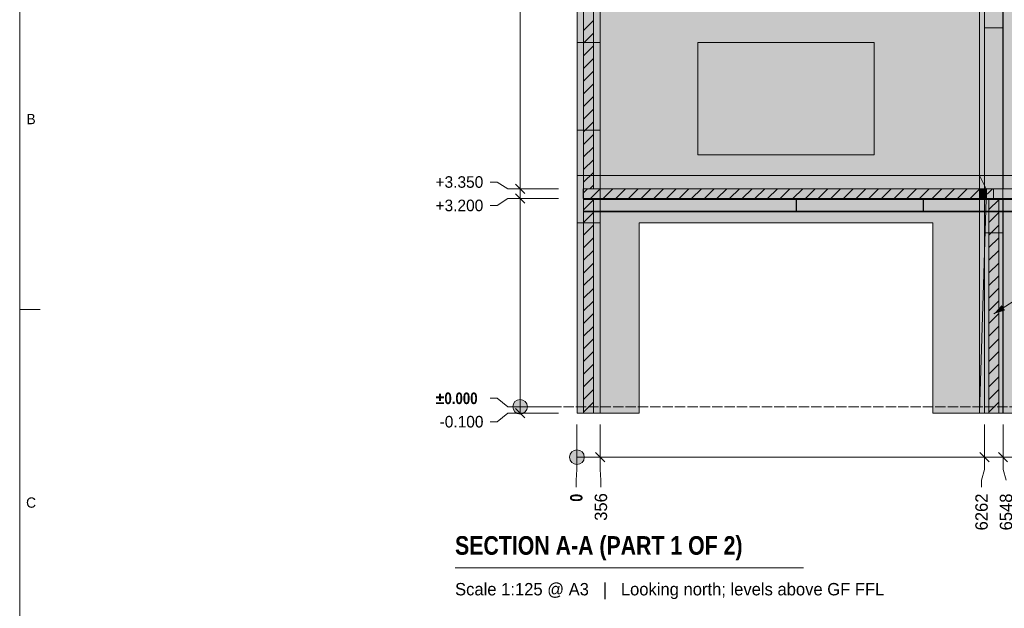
# Model space of a CAD drawing. Header units: millimetres. Extents: x 17 to 413, y 4 to 292.
# Tile 11 of 57: x 20 to 141, y 159 to 231. Entities that reach past the tile are written whole.
import ezdxf
from ezdxf.enums import TextEntityAlignment as Align

# ---------------------------------------------------------------- set-up
doc = ezdxf.new("R2010")
doc.units = ezdxf.units.MM
doc.linetypes.add('DASHED', pattern=[1.524, 1.27, -0.254])
for name, color, linetype in [('FILL-C_BDBDBF', 7, 'Continuous'), ('FILL-EPS', 7, 'Continuous'), ('FILL-INK', 7, 'Continuous'), ('FILL-LIGHT', 7, 'Continuous'), ('FILL-WHITE', 7, 'Continuous'), ('LINE-CORE', 7, 'Continuous'), ('LINE-INK', 7, 'Continuous'), ('LINE-STEEL-DASH', 7, 'DASHED'), ('LINE-STEEL_GREY', 7, 'Continuous'), ('TEXT-INK', 7, 'Continuous'), ('TEXT-STEEL_GREY', 7, 'Continuous')]:
    doc.layers.add(name, color=color, linetype=linetype)
doc.styles.add('OpenSansCondensed-Bold', font='OpenSansCondensed-Bold.ttf')

msp = doc.modelspace()

# ---------------------------------------------------------------- hatches: boundary and pattern name
at = {"layer": 'FILL-C_BDBDBF', "true_color": 0xbdbdbf}
h = msp.add_hatch(color=9, dxfattribs=at)
h.dxf.hatch_style = 1
h.paths.add_polyline_path([(90.56, 210.51), (89.9, 210.51), (89.34, 210.51), (89.34, 235.1), (90.56, 235.1)])
h = msp.add_hatch(color=9, dxfattribs=at)
h.dxf.hatch_style = 1
h.paths.add_polyline_path([(89.34, 209.29), (90.56, 209.29), (90.56, 182.9), (89.34, 182.9)])
h = msp.add_hatch(color=9, dxfattribs=at)
h.dxf.hatch_style = 1
h.paths.add_polyline_path([(140.37, 182.9), (139.69, 182.9), (139.15, 182.9), (139.15, 209.3), (140.37, 209.3)])
at = {"layer": 'FILL-EPS', "true_color": 0xccffff}
h = msp.add_hatch(color=7, dxfattribs=at)
h.dxf.hatch_style = 1
h.paths.add_polyline_path([(88.53, 203.24), (88.53, 207.07), (88.53, 212.16), (88.53, 217.39), (88.53, 217.69), (88.53, 217.7), (88.53, 217.93), (88.53, 228.5), (88.53, 228.52), (88.53, 228.87), (88.53, 235.1), (89.34, 235.1), (89.34, 210.51), (89.34, 210.51), (89.34, 210.17), (89.34, 209.29), (89.34, 209.29), (89.34, 182.9), (88.53, 182.9)])
h = msp.add_hatch(color=7, dxfattribs=at)
h.dxf.hatch_style = 1
h.paths.add_polyline_path([(91.37, 235.1), (91.37, 228.87), (91.37, 228.52), (91.37, 228.5), (91.37, 228.27), (91.37, 217.7), (91.37, 217.69), (91.37, 217.39), (91.37, 212.16), (91.37, 210.96), (91.37, 210.51), (90.56, 210.51), (90.56, 235.1), (90.59, 235.1)])
h = msp.add_hatch(color=7, dxfattribs=at)
h.dxf.hatch_style = 1
h.paths.add_polyline_path([(91.37, 182.9), (91, 182.9), (90.56, 182.9), (90.56, 209.29), (90.81, 209.29), (91.37, 209.29), (91.37, 206.7), (91.37, 186.36)])
h = msp.add_hatch(color=7, dxfattribs=at)
h.dxf.hatch_style = 1
h.paths.add_polyline_path([(138.62, 209.3), (139.07, 209.3), (139.15, 209.3), (139.15, 182.9), (138.62, 182.9), (138.62, 193.28), (138.62, 207.34)])
h = msp.add_hatch(color=7, dxfattribs=at)
h.dxf.hatch_style = 1
h.paths.add_polyline_path([(140.91, 209.3), (140.91, 207.34), (140.91, 196.95), (140.91, 182.9), (140.37, 182.9), (140.37, 209.3), (140.9, 209.3)])
at = {"layer": 'FILL-INK', "true_color": 0x1a1a1f}
h = msp.add_hatch(color=250, dxfattribs=at)
h.dxf.hatch_style = 1
h.paths.add_polyline_path([(139.76, 195.12), (140.74, 196.2), (141.15, 195.56)])
at = {"layer": 'FILL-LIGHT', "true_color": 0xcccccf}
h = msp.add_hatch(color=254, dxfattribs=at)
h.dxf.hatch_style = 1
h.paths.add_polyline_path([(89.3, 210.5), (114.25, 210.5), (139.75, 210.5), (139.75, 209.89), (139.75, 209.3), (114.8, 209.3), (89.3, 209.3), (89.3, 209.91)])
at = {"layer": 'FILL-WHITE', "true_color": 0xffffff}
h = msp.add_hatch(color=7, dxfattribs=at)
h.dxf.hatch_style = 1
h.paths.add_polyline_path([(164.63, 262.14), (188.38, 238.39), (188.38, 212.16), (182.37, 212.16), (182.37, 233.9), (174.1, 233.9), (174.1, 234.5), (174.02, 235.79), (173.78, 237.06), (173.38, 238.28), (172.83, 239.44), (172.14, 240.51), (171.33, 241.48), (170.39, 242.33), (169.36, 243.05), (168.25, 243.62), (167.08, 244.04), (165.87, 244.29), (164.63, 244.37), (163.39, 244.29), (162.18, 244.04), (161.01, 243.62), (159.9, 243.05), (158.87, 242.33), (157.94, 241.48), (157.12, 240.51), (156.43, 239.44), (155.88, 238.28), (155.49, 237.06), (155.24, 235.79), (155.16, 234.5), (155.16, 233.9), (146.89, 233.9), (146.89, 212.16), (140.87, 212.16), (140.87, 238.39)])
h = msp.add_hatch(color=7, dxfattribs=at)
h.dxf.hatch_style = 1
h.paths.add_polyline_path([(164.63, 262.14), (188.38, 238.39), (188.38, 212.16), (182.37, 212.16), (182.37, 233.9), (174.1, 233.9), (174.1, 234.5), (174.02, 235.79), (173.78, 237.06), (173.38, 238.28), (172.83, 239.44), (172.14, 240.51), (171.33, 241.48), (170.39, 242.33), (169.36, 243.05), (168.25, 243.62), (167.08, 244.04), (165.87, 244.29), (164.63, 244.37), (163.39, 244.29), (162.18, 244.04), (161.01, 243.62), (159.9, 243.05), (158.87, 242.33), (157.94, 241.48), (157.12, 240.51), (156.43, 239.44), (155.88, 238.28), (155.49, 237.06), (155.24, 235.79), (155.16, 234.5), (155.16, 233.9), (146.89, 233.9), (146.89, 212.16), (140.87, 212.16), (140.87, 238.39)])
h = msp.add_hatch(color=7, dxfattribs=at)
h.dxf.hatch_style = 1
h.paths.add_polyline_path([(138.62, 210.5), (138.62, 257.52), (140.91, 257.52), (140.91, 210.5), (138.62, 210.5)])
h = msp.add_hatch(color=7, dxfattribs=at)
h.dxf.hatch_style = 1
h.paths.add_polyline_path([(138.03, 212.16), (138.03, 235.54), (140.87, 238.39), (140.87, 238.4), (140.87, 238.4), (140.87, 212.16), (140.87, 212.16)])
h = msp.add_hatch(color=7, dxfattribs=at)
h.dxf.hatch_style = 1
h.paths.add_polyline_path([(140.87, 238.39), (140.87, 212.16), (138.03, 212.16), (138.03, 235.54)])
h = msp.add_hatch(color=7, dxfattribs=at)
h.dxf.hatch_style = 1
h.paths.add_polyline_path([(138.62, 237.09), (140.9, 237.09), (140.9, 210.5), (138.62, 210.5), (138.62, 237.09)])
h = msp.add_hatch(color=7, dxfattribs=at)
h.dxf.hatch_style = 1
h.paths.add_polyline_path([(88.53, 235.1), (91.37, 235.1), (91.37, 235.11), (91.37, 235.11), (91.37, 212.16), (91.37, 212.16), (88.53, 212.16)])
h = msp.add_hatch(color=7, dxfattribs=at)
h.dxf.hatch_style = 1
h.paths.add_polyline_path([(88.53, 235.1), (91.37, 235.1), (91.37, 212.16), (88.53, 212.16)])
h = msp.add_hatch(color=7, dxfattribs=at)
h.dxf.hatch_style = 1
h.paths.add_polyline_path([(91.37, 235.1), (91.37, 212.16), (88.53, 212.16), (88.53, 235.1)])
h = msp.add_hatch(color=7, dxfattribs=at)
h.dxf.hatch_style = 1
h.paths.add_polyline_path([(138.03, 235.1), (138.03, 212.16), (91.37, 212.16), (91.37, 235.1)])
h.paths.add_polyline_path([(125.07, 228.5), (103.38, 228.5), (103.38, 214.7), (125.07, 214.7)], flags=0)
h = msp.add_hatch(color=7, dxfattribs=at)
h.dxf.hatch_style = 1
h.paths.add_polyline_path([(91.37, 235.1), (138.03, 235.1), (138.03, 212.16), (91.37, 212.16)])
h.paths.add_polyline_path([(125.07, 228.5), (103.38, 228.5), (103.38, 214.7), (125.07, 214.7)], flags=0)
h = msp.add_hatch(color=7, dxfattribs=at)
h.dxf.hatch_style = 1
h.paths.add_polyline_path([(140.87, 235.1), (140.87, 212.16), (138.03, 212.16), (138.03, 235.1)])
h = msp.add_hatch(color=7, dxfattribs=at)
h.dxf.hatch_style = 1
h.paths.add_polyline_path([(140.87, 235.1), (140.87, 212.16), (138.03, 212.16), (138.03, 235.1)])
h = msp.add_hatch(color=7, dxfattribs=at)
h.dxf.hatch_style = 1
h.paths.add_polyline_path([(138.03, 235.1), (140.87, 235.1), (140.87, 212.16), (138.03, 212.16)])
h = msp.add_hatch(color=7, dxfattribs=at)
h.dxf.hatch_style = 1
h.paths.add_polyline_path([(138.03, 235.1), (140.87, 235.1), (140.87, 212.16), (138.03, 212.16)])
h = msp.add_hatch(color=7, dxfattribs=at)
h.dxf.hatch_style = 1
h.paths.add_polyline_path([(138.62, 210.5), (138.62, 230.3), (140.91, 230.3), (140.91, 210.5)])
h = msp.add_hatch(color=7, dxfattribs=at)
h.dxf.hatch_style = 1
h.paths.add_polyline_path([(140.91, 230.3), (140.91, 210.5), (138.62, 210.5), (138.62, 230.3)])
h = msp.add_hatch(color=7, dxfattribs=at)
h.dxf.hatch_style = 1
h.paths.add_polyline_path([(88.53, 228.5), (91.37, 228.5), (91.37, 217.7), (88.53, 217.7)])
h = msp.add_hatch(color=7, dxfattribs=at)
h.dxf.hatch_style = 1
h.paths.add_polyline_path([(91.37, 228.5), (91.37, 217.7), (88.53, 217.7), (88.53, 228.5)])
h = msp.add_hatch(color=7, dxfattribs=at)
h.dxf.hatch_style = 1
h.paths.add_polyline_path([(88.53, 212.16), (91.37, 212.16), (91.37, 182.9), (88.53, 182.9)])
h = msp.add_hatch(color=7, dxfattribs=at)
h.dxf.hatch_style = 1
h.paths.add_polyline_path([(91.37, 212.16), (91.37, 210.51), (91.37, 210.51), (89.34, 210.51), (89.34, 209.29), (91.37, 209.29), (91.37, 209.3), (91.37, 209.3), (91.37, 182.9), (91.37, 182.9), (88.53, 182.9), (88.53, 212.16)])
h = msp.add_hatch(color=7, dxfattribs=at)
h.dxf.hatch_style = 1
h.paths.add_polyline_path([(91.37, 212.16), (91.37, 210.51), (89.34, 210.51), (89.34, 209.29), (91.37, 209.29), (91.37, 182.9), (88.53, 182.9), (88.53, 212.16)])
h = msp.add_hatch(color=7, dxfattribs=at)
h.dxf.hatch_style = 1
h.paths.add_polyline_path([(138.03, 212.16), (138.03, 182.9), (132.27, 182.9), (132.27, 206.3), (96.18, 206.3), (96.18, 182.9), (91.37, 182.9), (91.37, 212.16)])
h = msp.add_hatch(color=7, dxfattribs=at)
h.dxf.hatch_style = 1
h.paths.add_polyline_path([(91.37, 212.16), (138.03, 212.16), (138.03, 210.51), (91.37, 210.51)])
h = msp.add_hatch(color=7, dxfattribs=at)
h.dxf.hatch_style = 1
h.paths.add_polyline_path([(138.02, 212.17), (138.02, 212.17), (138.02, 212.17), (138.02, 212.17), (138.03, 212.16)])
h = msp.add_hatch(color=7, dxfattribs=at)
h.dxf.hatch_style = 1
h.paths.add_polyline_path([(140.87, 212.16), (140.87, 182.9), (138.03, 182.9), (138.03, 212.16)])
h = msp.add_hatch(color=7, dxfattribs=at)
h.dxf.hatch_style = 1
h.paths.add_polyline_path([(140.87, 212.16), (140.87, 210.51), (140.87, 210.51), (138.87, 210.51), (138.87, 209.29), (140.87, 209.29), (140.87, 209.3), (140.87, 209.3), (140.87, 182.9), (140.87, 182.9), (138.03, 182.9), (138.03, 212.16)])
h = msp.add_hatch(color=7, dxfattribs=at)
h.dxf.hatch_style = 1
h.paths.add_polyline_path([(140.87, 212.16), (140.87, 210.51), (138.84, 210.51), (138.84, 209.29), (140.87, 209.29), (140.87, 182.9), (138.03, 182.9), (138.03, 212.16)])
h = msp.add_hatch(color=7, dxfattribs=at)
h.dxf.hatch_style = 1
h.paths.add_polyline_path([(140.87, 212.16), (140.87, 210.51), (138.84, 210.51), (138.84, 209.29), (140.87, 209.29), (140.87, 182.9), (138.03, 182.9), (138.03, 212.16)])
h = msp.add_hatch(color=7, dxfattribs=at)
h.dxf.hatch_style = 1
h.paths.add_polyline_path([(138.84, 210.51), (138.84, 209.29), (138.84, 209.28), (138.84, 209.28), (138.03, 182.9), (138.03, 212.16)])
h = msp.add_hatch(color=7, dxfattribs=at)
h.dxf.hatch_style = 1
h.paths.add_polyline_path([(140.87, 212.16), (140.87, 210.51), (138.84, 210.51), (138.03, 212.16)])
h = msp.add_hatch(color=7, dxfattribs=at)
h.dxf.hatch_style = 1
h.paths.add_polyline_path([(138.03, 210.51), (138.03, 212.16), (140.87, 212.16), (140.87, 212.16), (140.87, 212.16), (140.87, 212.16), (140.87, 209.29), (140.87, 209.29), (140.87, 182.9), (140.87, 182.9), (138.03, 182.9), (138.03, 209.29), (140.87, 209.29), (140.87, 210.51)])
h = msp.add_hatch(color=7, dxfattribs=at)
h.dxf.hatch_style = 1
h.paths.add_polyline_path([(140.86, 210.51), (140.87, 210.51), (140.87, 212.16), (146.89, 212.16), (146.89, 211.69), (182.37, 211.69), (182.37, 212.16), (188.38, 212.16), (188.38, 210.51), (140.87, 210.51)])
h = msp.add_hatch(color=7, dxfattribs=at)
h.dxf.hatch_style = 1
h.paths.add_polyline_path([(146.89, 212.16), (146.89, 211.69), (182.37, 211.69), (182.37, 212.16), (188.38, 212.16), (188.38, 182.9), (183.57, 182.9), (183.57, 206.3), (145.69, 206.3), (145.69, 182.9), (140.87, 182.9), (140.87, 212.16)])
h = msp.add_hatch(color=7, dxfattribs=at)
h.dxf.hatch_style = 1
h.paths.add_polyline_path([(89.34, 210.51), (91.37, 210.51), (91.37, 209.29), (89.34, 209.29)])
h = msp.add_hatch(color=7, dxfattribs=at)
h.dxf.hatch_style = 1
h.paths.add_polyline_path([(91.37, 210.51), (138.03, 210.51), (138.03, 209.29), (91.37, 209.29)])
h = msp.add_hatch(color=7, dxfattribs=at)
h.dxf.hatch_style = 1
h.paths.add_polyline_path([(138.03, 210.51), (138.84, 210.51), (138.84, 209.29), (138.03, 209.29)])
h = msp.add_hatch(color=7, dxfattribs=at)
h.dxf.hatch_style = 1
h.paths.add_polyline_path([(138.03, 210.51), (138.03, 210.51), (138.03, 210.51)])
h = msp.add_hatch(color=7, dxfattribs=at)
h.dxf.hatch_style = 1
h.paths.add_polyline_path([(138.87, 210.51), (140.87, 210.51), (140.87, 209.29), (138.87, 209.29)])
h = msp.add_hatch(color=7, dxfattribs=at)
h.dxf.hatch_style = 1
h.paths.add_polyline_path([(140.87, 210.51), (188.38, 210.51), (188.38, 209.29), (140.87, 209.29)])
h = msp.add_hatch(color=7, dxfattribs=at)
h.dxf.hatch_style = 1
h.paths.add_polyline_path([(89.31, 209.3), (140.37, 209.3), (140.37, 209.21), (89.31, 209.21)])
h = msp.add_hatch(color=7, dxfattribs=at)
h.dxf.hatch_style = 1
h.paths.add_polyline_path([(89.31, 209.3), (140.37, 209.3), (140.37, 209.21), (89.31, 209.21)])
h = msp.add_hatch(color=7, dxfattribs=at)
h.dxf.hatch_style = 1
h.paths.add_polyline_path([(89.31, 209.3), (140.37, 209.3), (140.37, 209.21), (89.31, 209.21)])
h = msp.add_hatch(color=7, dxfattribs=at)
h.dxf.hatch_style = 1
h.paths.add_polyline_path([(89.31, 209.3), (140.37, 209.3), (140.37, 209.21), (89.31, 209.21)])
h = msp.add_hatch(color=7, dxfattribs=at)
h.dxf.hatch_style = 1
h.paths.add_polyline_path([(89.31, 209.21), (140.37, 209.21), (140.37, 207.76), (89.31, 207.76)])
h = msp.add_hatch(color=7, dxfattribs=at)
h.dxf.hatch_style = 1
h.paths.add_polyline_path([(89.31, 209.21), (140.37, 209.21), (140.37, 207.76), (89.31, 207.76)])
h = msp.add_hatch(color=7, dxfattribs=at)
h.dxf.hatch_style = 1
h.paths.add_polyline_path([(89.31, 209.21), (140.37, 209.21), (140.37, 207.76), (89.31, 207.76)])
h = msp.add_hatch(color=7, dxfattribs=at)
h.dxf.hatch_style = 1
h.paths.add_polyline_path([(89.31, 209.21), (140.37, 209.21), (140.37, 207.76), (89.31, 207.76)])
h = msp.add_hatch(color=7, dxfattribs=at)
h.dxf.hatch_style = 1
h.paths.add_polyline_path([(138.03, 209.29), (138.03, 182.9), (132.27, 182.9), (132.27, 206.3), (96.18, 206.3), (96.18, 182.9), (91.37, 182.9), (91.37, 209.29)])
h = msp.add_hatch(color=7, dxfattribs=at)
h.dxf.hatch_style = 1
h.paths.add_polyline_path([(114.66, 209.3), (114.66, 209.3), (114.66, 209.3), (114.67, 209.3), (116.3, 209.3), (116.3, 209.21), (115.51, 209.21), (115.51, 209.12), (115.51, 207.76), (116.3, 207.76), (116.3, 207.67), (114.67, 207.67), (114.67, 207.76), (115.45, 207.76), (115.45, 207.86), (115.45, 209.21), (114.67, 209.21), (114.67, 209.3), (114.66, 209.3)])
h = msp.add_hatch(color=7, dxfattribs=at)
h.dxf.hatch_style = 1
h.paths.add_polyline_path([(114.67, 207.76), (115.45, 207.76), (115.45, 209.12), (115.45, 209.21), (114.67, 209.21), (114.67, 209.3), (116.3, 209.3), (116.3, 209.21), (115.51, 209.21), (115.51, 207.86), (115.51, 207.76), (116.3, 207.76), (116.3, 207.67), (114.67, 207.67)])
h = msp.add_hatch(color=7, dxfattribs=at)
h.dxf.hatch_style = 1
h.paths.add_polyline_path([(115.45, 207.86), (115.45, 209.12), (115.51, 209.12), (115.51, 207.86)])
h = msp.add_hatch(color=7, dxfattribs=at)
h.dxf.hatch_style = 1
h.paths.add_polyline_path([(115.51, 209.12), (115.51, 207.86), (115.45, 207.86), (115.45, 209.12)])
h = msp.add_hatch(color=7, dxfattribs=at)
h.dxf.hatch_style = 1
h.paths.add_polyline_path([(116.31, 209.3), (116.31, 209.3), (116.31, 209.3), (116.3, 209.3)])
h = msp.add_hatch(color=7, dxfattribs=at)
h.dxf.hatch_style = 1
h.paths.add_polyline_path([(130.27, 209.3), (130.27, 209.3), (130.28, 209.3), (130.28, 209.3), (131.91, 209.3), (131.91, 209.21), (131.13, 209.21), (131.13, 209.12), (131.13, 207.76), (131.91, 207.76), (131.91, 207.67), (130.28, 207.67), (130.28, 207.76), (131.07, 207.76), (131.07, 207.86), (131.07, 209.21), (130.28, 209.21), (130.28, 209.3), (130.27, 209.3)])
h = msp.add_hatch(color=7, dxfattribs=at)
h.dxf.hatch_style = 1
h.paths.add_polyline_path([(130.28, 207.76), (131.07, 207.76), (131.07, 209.12), (131.07, 209.21), (130.28, 209.21), (130.28, 209.3), (131.91, 209.3), (131.91, 209.21), (131.13, 209.21), (131.13, 207.86), (131.13, 207.76), (131.91, 207.76), (131.91, 207.67), (130.28, 207.67)])
h = msp.add_hatch(color=7, dxfattribs=at)
h.dxf.hatch_style = 1
h.paths.add_polyline_path([(131.07, 209.12), (131.13, 209.12), (131.13, 207.86), (131.07, 207.86)])
h = msp.add_hatch(color=7, dxfattribs=at)
h.dxf.hatch_style = 1
h.paths.add_polyline_path([(131.13, 209.12), (131.13, 207.86), (131.07, 207.86), (131.07, 209.12)])
h = msp.add_hatch(color=7, dxfattribs=at)
h.dxf.hatch_style = 1
h.paths.add_polyline_path([(131.91, 209.3), (131.93, 209.3), (131.93, 209.3), (131.93, 209.3)])
h = msp.add_hatch(color=7, dxfattribs=at)
h.dxf.hatch_style = 1
h.paths.add_polyline_path([(138.84, 209.29), (140.87, 209.29), (140.87, 182.9), (138.03, 182.9), (138.84, 209.29)])
h = msp.add_hatch(color=7, dxfattribs=at)
h.dxf.hatch_style = 1
h.paths.add_polyline_path([(140.87, 209.29), (140.87, 209.3), (140.9, 209.3), (140.9, 182.9), (138.62, 182.9), (138.62, 209.29)])
h = msp.add_hatch(color=7, dxfattribs=at)
h.dxf.hatch_style = 1
h.paths.add_polyline_path([(138.62, 209.3), (140.87, 209.3), (140.87, 209.29), (138.62, 209.29)])
h = msp.add_hatch(color=7, dxfattribs=at)
h.dxf.hatch_style = 1
h.paths.add_polyline_path([(139.15, 209.3), (190.1, 209.3), (190.1, 209.21), (139.15, 209.21)])
h = msp.add_hatch(color=7, dxfattribs=at)
h.dxf.hatch_style = 1
h.paths.add_polyline_path([(139.15, 209.3), (190.1, 209.3), (190.1, 209.21), (139.15, 209.21)])
h = msp.add_hatch(color=7, dxfattribs=at)
h.dxf.hatch_style = 1
h.paths.add_polyline_path([(139.15, 209.21), (190.1, 209.21), (190.1, 207.76), (139.15, 207.76)])
h = msp.add_hatch(color=7, dxfattribs=at)
h.dxf.hatch_style = 1
h.paths.add_polyline_path([(139.15, 209.21), (190.1, 209.21), (190.1, 207.76), (139.15, 207.76)])
h = msp.add_hatch(color=7, dxfattribs=at)
h.dxf.hatch_style = 1
h.paths.add_polyline_path([(140.87, 209.29), (188.38, 209.29), (188.38, 182.9), (183.57, 182.9), (183.57, 206.3), (145.69, 206.3), (145.69, 182.9), (140.87, 182.9), (140.87, 209.29)])
h = msp.add_hatch(color=7, dxfattribs=at)
h.dxf.hatch_style = 1
h.paths.add_polyline_path([(89.31, 207.76), (140.37, 207.76), (140.37, 207.67), (89.31, 207.67)])
h = msp.add_hatch(color=7, dxfattribs=at)
h.dxf.hatch_style = 1
h.paths.add_polyline_path([(89.31, 207.76), (140.37, 207.76), (140.37, 207.67), (89.31, 207.67)])
h = msp.add_hatch(color=7, dxfattribs=at)
h.dxf.hatch_style = 1
h.paths.add_polyline_path([(89.31, 207.76), (140.37, 207.76), (140.37, 207.67), (89.31, 207.67)])
h = msp.add_hatch(color=7, dxfattribs=at)
h.dxf.hatch_style = 1
h.paths.add_polyline_path([(89.31, 207.76), (140.37, 207.76), (140.37, 207.67), (89.31, 207.67)])
h = msp.add_hatch(color=7, dxfattribs=at)
h.dxf.hatch_style = 1
h.paths.add_polyline_path([(139.15, 207.76), (190.1, 207.76), (190.1, 207.67), (139.15, 207.67)])
h = msp.add_hatch(color=7, dxfattribs=at)
h.dxf.hatch_style = 1
h.paths.add_polyline_path([(139.15, 207.76), (190.1, 207.76), (190.1, 207.67), (139.15, 207.67)])
h = msp.add_hatch(color=7, dxfattribs=at)
h.dxf.hatch_style = 1
h.paths.add_polyline_path([(88.53, 206.3), (91.37, 206.3), (91.37, 182.9), (88.53, 182.9)])
h = msp.add_hatch(color=7, dxfattribs=at)
h.dxf.hatch_style = 1
h.paths.add_polyline_path([(91.37, 206.3), (91.37, 182.9), (88.53, 182.9), (88.53, 206.3)])
h = msp.add_hatch(color=7, dxfattribs=at)
h.dxf.hatch_style = 1
h.paths.add_polyline_path([(88.53, 206.3), (91.37, 206.3), (91.37, 182.9), (88.53, 182.9)])
h = msp.add_hatch(color=7, dxfattribs=at)
h.dxf.hatch_style = 1
h.paths.add_polyline_path([(91.37, 206.3), (91.37, 182.9), (88.53, 182.9), (88.53, 206.3)])
h = msp.add_hatch(color=7, dxfattribs=at)
h.dxf.hatch_style = 1
h.paths.add_polyline_path([(138.62, 182.9), (138.62, 205.1), (140.9, 205.1), (140.9, 182.9)])
h = msp.add_hatch(color=7, dxfattribs=at)
h.dxf.hatch_style = 1
h.paths.add_polyline_path([(140.91, 205.1), (140.91, 182.9), (138.62, 182.9), (138.62, 205.1)])
h = msp.add_hatch(color=7, dxfattribs=at)
h.dxf.hatch_style = 1
h.paths.add_polyline_path([(82.43, 183.7), (82.4, 183.93), (82.31, 184.15), (82.16, 184.34), (81.98, 184.48), (81.76, 184.57), (81.53, 184.6), (81.29, 184.57), (81.08, 184.48), (80.89, 184.34), (80.75, 184.15), (80.66, 183.93), (80.63, 183.7), (80.66, 183.47), (80.75, 183.25), (80.89, 183.06), (81.08, 182.92), (81.29, 182.83), (81.53, 182.8), (81.76, 182.83), (81.98, 182.92), (82.16, 183.06), (82.31, 183.25), (82.4, 183.47)])
h = msp.add_hatch(color=7, dxfattribs=at)
h.dxf.hatch_style = 1
h.paths.add_polyline_path([(89.42, 177.5), (89.39, 177.73), (89.3, 177.95), (89.16, 178.14), (88.97, 178.28), (88.76, 178.37), (88.52, 178.4), (88.29, 178.37), (88.07, 178.28), (87.89, 178.14), (87.74, 177.95), (87.65, 177.73), (87.62, 177.5), (87.65, 177.27), (87.74, 177.05), (87.89, 176.86), (88.07, 176.72), (88.29, 176.63), (88.52, 176.6), (88.76, 176.63), (88.97, 176.72), (89.16, 176.86), (89.3, 177.05), (89.39, 177.27)])

# ---------------------------------------------------------------- linework, layer by layer
at = {"layer": 'LINE-CORE', "lineweight": 5}
msp.add_lwpolyline([(146.89, 212.16), (140.87, 212.16), (140.87, 238.39), (164.63, 262.14)], dxfattribs=at)
msp.add_lwpolyline([(146.89, 212.16), (140.87, 212.16), (140.87, 238.39), (164.63, 262.14)], dxfattribs=at)
for points in [[(138.62, 210.5), (138.62, 210.5), (138.62, 257.52), (140.91, 257.52), (140.91, 257.52), (140.91, 257.52), (140.91, 257.52), (140.91, 210.5), (138.62, 210.5), (138.62, 210.5)], [(138.03, 212.16), (138.03, 235.54), (140.87, 238.39), (140.87, 238.4), (140.87, 238.4), (140.87, 212.16), (140.87, 212.16), (138.03, 212.16)], [(140.87, 238.39), (140.87, 212.16), (140.87, 212.16), (140.87, 212.16), (140.87, 212.16), (138.03, 212.16), (138.03, 235.54), (138.03, 235.54)], [(138.62, 237.09), (140.9, 237.09), (140.9, 210.5), (140.9, 210.5), (140.9, 210.5), (140.9, 210.5), (138.62, 210.5), (138.62, 237.09), (138.62, 237.09)], [(88.53, 235.1), (91.37, 235.1), (91.37, 235.11), (91.37, 235.11), (91.37, 212.16), (91.37, 212.16), (88.53, 212.16)], [(88.53, 235.1), (91.37, 235.1), (91.37, 212.16), (88.53, 212.16), (88.53, 235.1)], [(91.37, 235.1), (91.37, 212.16), (88.53, 212.16), (88.53, 235.1)], [(138.03, 235.1), (138.03, 212.16), (91.37, 212.16), (91.37, 235.1)], [(91.37, 235.1), (138.03, 235.1), (138.03, 212.16), (91.37, 212.16)], [(140.87, 235.1), (140.87, 212.16), (138.03, 212.16), (138.03, 235.1)], [(140.87, 235.1), (140.87, 212.16), (138.03, 212.16), (138.03, 235.1)], [(138.03, 235.1), (140.87, 235.1), (140.87, 212.16), (138.03, 212.16)], [(138.03, 235.1), (140.87, 235.1), (140.87, 212.16), (138.03, 212.16)], [(138.62, 210.5), (138.62, 230.3), (140.91, 230.3), (140.91, 230.3), (140.91, 210.5), (138.62, 210.5)], [(140.91, 230.3), (140.91, 210.5), (140.91, 210.5), (138.62, 210.5), (138.62, 230.3), (138.62, 230.3)], [(88.53, 228.5), (91.37, 228.5), (91.37, 228.5), (91.37, 217.7), (88.53, 217.7)], [(91.37, 228.5), (91.37, 217.7), (91.37, 217.7), (88.53, 217.7), (88.53, 228.5)], [(125.07, 228.5), (103.38, 228.5), (103.38, 214.7), (125.07, 214.7)], [(125.07, 228.5), (103.38, 228.5), (103.38, 214.7), (125.07, 214.7)], [(88.53, 212.16), (91.37, 212.16), (91.37, 182.9), (91.37, 182.9), (91.37, 182.9), (91.37, 182.9), (88.53, 182.9), (88.53, 212.16)], [(91.37, 212.16), (91.37, 210.51), (91.37, 210.51), (89.34, 210.51), (89.34, 209.29), (91.37, 209.29), (91.37, 209.3), (91.37, 209.3), (91.37, 182.9), (91.37, 182.9), (88.53, 182.9), (88.53, 212.16)], [(91.37, 212.16), (91.37, 210.51), (89.34, 210.51), (89.34, 209.29), (91.37, 209.29), (91.37, 182.9), (88.53, 182.9), (88.53, 212.16)], [(138.03, 212.16), (138.03, 182.9), (132.27, 182.9), (132.27, 206.3), (96.18, 206.3), (96.18, 182.9), (91.37, 182.9), (91.37, 212.16)], [(91.37, 212.16), (138.03, 212.16), (138.03, 210.51), (91.37, 210.51)], [(138.02, 212.17), (138.02, 212.17), (138.02, 212.17), (138.02, 212.17), (138.03, 212.16)], [(140.87, 212.16), (140.87, 182.9), (138.03, 182.9), (138.03, 212.16)], [(140.87, 212.16), (140.87, 210.51), (140.87, 210.51), (138.87, 210.51), (138.87, 209.29), (140.87, 209.29), (140.87, 209.3), (140.87, 209.3), (140.87, 182.9), (140.87, 182.9), (138.03, 182.9), (138.03, 212.16)], [(140.87, 212.16), (140.87, 210.51), (138.84, 210.51), (138.84, 209.29), (140.87, 209.29), (140.87, 182.9), (138.03, 182.9), (138.03, 212.16)], [(140.87, 212.16), (140.87, 210.51), (138.84, 210.51), (138.84, 209.29), (140.87, 209.29), (140.87, 182.9), (138.03, 182.9), (138.03, 212.16)], [(138.84, 210.51), (138.84, 209.29), (138.84, 209.29), (138.84, 209.29), (138.84, 209.28), (138.84, 209.28), (138.03, 182.9), (138.03, 212.16), (138.03, 212.16)], [(140.87, 212.16), (140.87, 210.51), (138.84, 210.51), (138.03, 212.16)], [(138.03, 210.51), (138.03, 210.51), (138.03, 212.16), (140.87, 212.16), (140.87, 212.16), (140.87, 212.16), (140.87, 212.16), (140.87, 209.29), (140.87, 209.29), (140.87, 182.9), (140.87, 182.9), (140.87, 182.9), (138.03, 182.9), (138.03, 209.29), (140.87, 209.29), (140.87, 210.51), (138.03, 210.51)], [(140.86, 210.51), (140.87, 210.51), (140.87, 212.16), (146.89, 212.16), (146.89, 211.69), (182.37, 211.69), (182.37, 212.16), (188.38, 212.16), (188.38, 210.51), (140.87, 210.51), (140.87, 210.51), (140.86, 210.51)], [(146.89, 212.16), (146.89, 211.69), (182.37, 211.69), (182.37, 212.16), (188.38, 212.16), (188.38, 182.9), (183.57, 182.9), (183.57, 206.3), (145.69, 206.3), (145.69, 182.9), (140.87, 182.9), (140.87, 212.16)], [(89.34, 210.51), (91.37, 210.51), (91.37, 209.29), (89.34, 209.29)], [(91.37, 210.51), (138.03, 210.51), (138.03, 209.29), (91.37, 209.29), (91.37, 209.29)], [(138.03, 210.51), (138.84, 210.51), (138.84, 209.29), (138.03, 209.29)], [(138.03, 210.51), (138.03, 210.51), (138.03, 210.51)], [(138.87, 210.51), (140.87, 210.51), (140.87, 209.29), (138.87, 209.29)], [(140.87, 210.51), (188.38, 210.51), (188.38, 210.51), (188.38, 209.29), (140.87, 209.29), (140.87, 209.29)], [(89.31, 209.3), (140.37, 209.3), (140.37, 209.3), (140.37, 209.21), (89.31, 209.21), (89.31, 209.21)], [(89.31, 209.3), (140.37, 209.3), (140.37, 209.21), (89.31, 209.21)], [(89.31, 209.3), (140.37, 209.3), (140.37, 209.3), (140.37, 209.21), (89.31, 209.21), (89.31, 209.21)], [(89.31, 209.3), (140.37, 209.3), (140.37, 209.21), (89.31, 209.21)], [(89.31, 209.21), (140.37, 209.21), (140.37, 209.21), (140.37, 207.76), (89.31, 207.76), (89.31, 207.76)], [(89.31, 209.21), (140.37, 209.21), (140.37, 207.76), (140.37, 207.76), (89.31, 207.76), (89.31, 209.21)], [(89.31, 209.21), (140.37, 209.21), (140.37, 209.21), (140.37, 207.76), (89.31, 207.76), (89.31, 207.76)], [(89.31, 209.21), (140.37, 209.21), (140.37, 207.76), (140.37, 207.76), (89.31, 207.76), (89.31, 209.21)], [(138.03, 209.29), (138.03, 182.9), (132.27, 182.9), (132.27, 206.3), (96.18, 206.3), (96.18, 182.9), (91.37, 182.9), (91.37, 209.29)], [(114.66, 209.3), (114.66, 209.3), (114.66, 209.3), (114.67, 209.3), (116.3, 209.3), (116.3, 209.21), (115.51, 209.21), (115.51, 209.12), (115.51, 209.12), (115.51, 207.76), (116.3, 207.76), (116.3, 207.67), (114.67, 207.67), (114.67, 207.76), (115.45, 207.76), (115.45, 207.86), (115.45, 207.86), (115.45, 209.21), (114.67, 209.21), (114.67, 209.3), (114.66, 209.3)], [(114.67, 207.76), (115.45, 207.76), (115.45, 209.12), (115.45, 209.21), (114.67, 209.21), (114.67, 209.3), (116.3, 209.3), (116.3, 209.21), (115.51, 209.21), (115.51, 207.86), (115.51, 207.76), (116.3, 207.76), (116.3, 207.67), (114.67, 207.67)], [(115.45, 207.86), (115.45, 209.12), (115.51, 209.12), (115.51, 209.12), (115.51, 207.86), (115.45, 207.86)], [(115.51, 209.12), (115.51, 207.86), (115.51, 207.86), (115.45, 207.86), (115.45, 209.12), (115.45, 209.12)], [(116.31, 209.3), (116.31, 209.3), (116.31, 209.3), (116.3, 209.3)], [(130.27, 209.3), (130.27, 209.3), (130.28, 209.3), (130.28, 209.3), (131.91, 209.3), (131.91, 209.21), (131.13, 209.21), (131.13, 209.12), (131.13, 209.12), (131.13, 207.76), (131.91, 207.76), (131.91, 207.67), (130.28, 207.67), (130.28, 207.76), (131.07, 207.76), (131.07, 207.86), (131.07, 207.86), (131.07, 209.21), (130.28, 209.21), (130.28, 209.3), (130.27, 209.3)], [(130.28, 207.76), (131.07, 207.76), (131.07, 209.12), (131.07, 209.12), (131.07, 209.21), (130.28, 209.21), (130.28, 209.3), (131.91, 209.3), (131.91, 209.21), (131.13, 209.21), (131.13, 207.86), (131.13, 207.86), (131.13, 207.76), (131.91, 207.76), (131.91, 207.67), (130.28, 207.67)], [(131.07, 209.12), (131.13, 209.12), (131.13, 207.86), (131.07, 207.86)], [(131.13, 209.12), (131.13, 207.86), (131.07, 207.86), (131.07, 209.12)], [(131.91, 209.3), (131.93, 209.3), (131.93, 209.3), (131.93, 209.3), (131.91, 209.3)], [(138.84, 209.29), (140.87, 209.29), (140.87, 182.9), (138.03, 182.9), (138.84, 209.29), (138.84, 209.29)], [(140.87, 209.29), (140.87, 209.3), (140.9, 209.3), (140.9, 182.9), (138.62, 182.9), (138.62, 209.29)], [(138.62, 209.3), (140.87, 209.3), (140.87, 209.29), (138.62, 209.29)], [(139.15, 209.3), (190.1, 209.3), (190.1, 209.21), (139.15, 209.21)], [(139.15, 209.3), (190.1, 209.3), (190.1, 209.21), (139.15, 209.21)], [(139.15, 209.21), (190.1, 209.21), (190.1, 209.21), (190.1, 207.76), (139.15, 207.76), (139.15, 207.76)], [(139.15, 209.21), (190.1, 209.21), (190.1, 207.76), (190.1, 207.76), (139.15, 207.76), (139.15, 209.21)], [(140.87, 209.29), (188.38, 209.29), (188.38, 182.9), (183.57, 182.9), (183.57, 206.3), (145.69, 206.3), (145.69, 182.9), (140.87, 182.9), (140.87, 182.9), (140.87, 182.9), (140.87, 182.9), (140.87, 209.29), (140.87, 209.29)], [(89.31, 207.76), (140.37, 207.76), (140.37, 207.76), (140.37, 207.67), (89.31, 207.67), (89.31, 207.67)], [(89.31, 207.76), (140.37, 207.76), (140.37, 207.67), (89.31, 207.67)], [(89.31, 207.76), (140.37, 207.76), (140.37, 207.76), (140.37, 207.67), (89.31, 207.67), (89.31, 207.67)], [(89.31, 207.76), (140.37, 207.76), (140.37, 207.67), (89.31, 207.67)], [(139.15, 207.76), (190.1, 207.76), (190.1, 207.67), (139.15, 207.67)], [(139.15, 207.76), (190.1, 207.76), (190.1, 207.67), (139.15, 207.67)], [(88.53, 206.3), (91.37, 206.3), (91.37, 182.9), (88.53, 182.9)], [(91.37, 206.3), (91.37, 182.9), (88.53, 182.9), (88.53, 206.3)], [(88.53, 206.3), (91.37, 206.3), (91.37, 182.9), (88.53, 182.9)], [(91.37, 206.3), (91.37, 182.9), (88.53, 182.9), (88.53, 206.3)], [(138.62, 182.9), (138.62, 205.1), (140.9, 205.1), (140.9, 205.1), (140.9, 182.9), (138.62, 182.9)], [(140.91, 205.1), (140.91, 182.9), (140.91, 182.9), (138.62, 182.9), (138.62, 205.1), (138.62, 205.1)]]:
    msp.add_lwpolyline(points, close=True, dxfattribs=at)
at = {"layer": 'LINE-INK', "lineweight": 5}
for p, q in [((81.53, 182.9), (81.53, 235.1)), ((78.71, 211.34), (77.83, 211.34)), ((80.03, 210.5), (78.71, 211.34)), ((82.09, 209.93), (80.96, 211.07)), ((86.23, 210.5), (80.03, 210.5)), ((82.09, 208.73), (80.96, 209.87)), ((78.71, 208.46), (77.83, 208.46)), ((80.03, 209.3), (78.71, 208.46)), ((86.23, 209.3), (80.03, 209.3)), ((139.76, 195.12), (145.65, 198.9)), ((20, 195.67), (22.5, 195.67)), ((78.71, 184.74), (77.83, 184.74)), ((80.03, 183.7), (78.71, 184.74)), ((80.03, 182.9), (78.71, 181.86)), ((86.23, 183.7), (80.03, 183.7)), ((86.23, 182.9), (80.03, 182.9)), ((82.09, 182.33), (80.96, 183.47)), ((78.71, 181.86), (77.83, 181.86)), ((88.52, 181.5), (88.52, 176)), ((91.37, 181.5), (91.37, 176)), ((138.62, 181.5), (138.62, 176)), ((140.91, 181.5), (140.91, 176)), ((90.8, 178.07), (91.94, 176.93)), ((138.05, 178.07), (139.18, 176.93)), ((140.34, 178.07), (141.47, 176.93)), ((88.52, 177.5), (190.63, 177.5)), ((88.52, 176), (88.44, 174.68)), ((91.37, 176), (91.45, 174.68)), ((138.62, 176), (138.25, 174.68)), ((140.91, 176), (141.27, 174.68)), ((88.44, 174.68), (88.44, 173.8)), ((91.45, 174.68), (91.45, 173.8)), ((138.25, 174.68), (138.25, 173.8)), ((73.53, 163.9), (116.39, 163.9))]:
    msp.add_line(p, q, dxfattribs=at)
for points in [[(20, 7), (413, 7), (413, 290), (20, 290)], [(88.53, 203.24), (88.53, 207.07), (88.53, 212.16), (88.53, 217.39), (88.53, 217.69), (88.53, 217.7), (88.53, 217.93), (88.53, 228.5), (88.53, 228.52), (88.53, 228.87), (88.53, 235.1), (89.34, 235.1), (89.34, 210.51), (89.34, 210.51), (89.34, 210.17), (89.34, 209.29), (89.34, 209.29), (89.34, 182.9), (88.53, 182.9)], [(90.56, 210.51), (89.9, 210.51), (89.34, 210.51), (89.34, 235.1), (90.56, 235.1)], [(91.37, 235.1), (91.37, 228.87), (91.37, 228.52), (91.37, 228.5), (91.37, 228.27), (91.37, 217.7), (91.37, 217.69), (91.37, 217.39), (91.37, 212.16), (91.37, 210.96), (91.37, 210.51), (90.56, 210.51), (90.56, 235.1), (90.59, 235.1)], [(89.3, 210.5), (114.25, 210.5), (139.75, 210.5), (139.75, 209.89), (139.75, 209.3), (114.8, 209.3), (89.3, 209.3), (89.3, 209.91)], [(89.34, 209.29), (90.56, 209.29), (90.56, 182.9), (89.34, 182.9)], [(91.37, 182.9), (91, 182.9), (90.56, 182.9), (90.56, 209.29), (90.81, 209.29), (91.37, 209.29), (91.37, 206.7), (91.37, 186.36)], [(138.62, 209.3), (139.07, 209.3), (139.15, 209.3), (139.15, 182.9), (138.62, 182.9), (138.62, 193.28), (138.62, 207.34)], [(140.9, 209.3), (140.91, 209.3), (140.91, 207.34), (140.91, 196.95), (140.91, 182.9), (140.37, 182.9), (139.69, 182.9), (139.15, 182.9), (138.62, 182.9), (138.62, 193.28), (138.62, 207.34), (138.62, 209.3), (139.07, 209.3), (139.15, 209.3), (140.37, 209.3)], [(140.37, 182.9), (139.69, 182.9), (139.15, 182.9), (139.15, 209.3), (140.37, 209.3)], [(140.91, 209.3), (140.91, 207.34), (140.91, 196.95), (140.91, 182.9), (140.37, 182.9), (140.37, 209.3), (140.9, 209.3)]]:
    msp.add_lwpolyline(points, close=True, dxfattribs=at)
msp.add_lwpolyline([(91.37, 235.1), (91.37, 228.87), (91.37, 228.52), (91.37, 228.5), (91.37, 228.27), (91.37, 217.7), (91.37, 217.69), (91.37, 217.39), (91.37, 212.16), (91.37, 210.96), (91.37, 210.51), (90.56, 210.51), (89.9, 210.51), (89.34, 210.51), (89.34, 210.51), (89.34, 210.17), (89.34, 209.29), (89.34, 209.29), (90.56, 209.29), (90.81, 209.29), (91.37, 209.29), (91.37, 206.7), (91.37, 186.36), (91.37, 182.9), (91, 182.9), (90.56, 182.9), (89.34, 182.9), (88.53, 182.9), (88.53, 203.24), (88.53, 207.07), (88.53, 212.16), (88.53, 217.39), (88.53, 217.69), (88.53, 217.7), (88.53, 217.93), (88.53, 228.5), (88.53, 228.52), (88.53, 228.87), (88.53, 235.1)], dxfattribs=at)
for centre in [(81.53, 183.7), (88.52, 177.5)]:
    msp.add_circle(centre, 0.9, dxfattribs=at)
at = {"layer": 'LINE-STEEL-DASH', "lineweight": 5}
msp.add_line((85.33, 183.7), (226.13, 183.7), dxfattribs=at)
at = {"layer": 'LINE-STEEL_GREY', "lineweight": 5}
for p, q in [((89.34, 229.97), (90.56, 231.19)), ((89.34, 228.42), (90.56, 229.64)), ((89.34, 226.86), (90.56, 228.08)), ((89.34, 225.31), (90.56, 226.53)), ((89.34, 223.75), (90.56, 224.97)), ((89.34, 222.2), (90.56, 223.41)), ((89.34, 220.64), (90.56, 221.86)), ((89.34, 219.08), (90.56, 220.3)), ((89.34, 217.53), (90.56, 218.75)), ((89.34, 215.97), (90.56, 217.19)), ((89.34, 214.42), (90.56, 215.64)), ((89.34, 212.86), (90.56, 214.08)), ((89.34, 211.31), (90.56, 212.53)), ((90.1, 210.51), (90.56, 210.97)), ((89.3, 209.98), (89.82, 210.5)), ((90.18, 209.3), (91.38, 210.5)), ((91.73, 209.3), (92.93, 210.5)), ((93.29, 209.3), (94.49, 210.5)), ((94.84, 209.3), (96.04, 210.5)), ((96.4, 209.3), (97.6, 210.5)), ((97.95, 209.3), (99.15, 210.5)), ((99.51, 209.3), (100.71, 210.5)), ((101.07, 209.3), (102.27, 210.5)), ((102.62, 209.3), (103.82, 210.5)), ((104.18, 209.3), (105.38, 210.5)), ((105.73, 209.3), (106.93, 210.5)), ((107.29, 209.3), (108.49, 210.5)), ((108.84, 209.3), (110.04, 210.5)), ((110.4, 209.3), (111.6, 210.5)), ((111.96, 209.3), (113.16, 210.5)), ((113.51, 209.3), (114.71, 210.5)), ((115.07, 209.3), (116.27, 210.5)), ((116.62, 209.3), (117.82, 210.5)), ((118.18, 209.3), (119.38, 210.5)), ((119.73, 209.3), (120.93, 210.5)), ((121.29, 209.3), (122.49, 210.5)), ((122.85, 209.3), (124.05, 210.5)), ((124.4, 209.3), (125.6, 210.5)), ((125.96, 209.3), (127.16, 210.5)), ((127.51, 209.3), (128.71, 210.5)), ((129.07, 209.3), (130.27, 210.5)), ((130.62, 209.3), (131.82, 210.5)), ((132.18, 209.3), (133.38, 210.5)), ((133.73, 209.3), (134.93, 210.5)), ((135.29, 209.3), (136.49, 210.5)), ((136.85, 209.3), (138.05, 210.5)), ((138.4, 209.3), (139.6, 210.5)), ((89.34, 207.93), (90.56, 209.15)), ((139.15, 207.94), (140.37, 209.15)), ((89.34, 206.37), (90.56, 207.59)), ((139.15, 206.38), (140.37, 207.6)), ((89.34, 204.82), (90.56, 206.04)), ((139.15, 204.82), (140.37, 206.04)), ((89.34, 203.26), (90.56, 204.48)), ((139.15, 203.27), (140.37, 204.49)), ((89.34, 201.71), (90.56, 202.93)), ((139.15, 201.71), (140.37, 202.93)), ((89.34, 200.15), (90.56, 201.37)), ((139.15, 200.16), (140.37, 201.38)), ((89.34, 198.6), (90.56, 199.82)), ((139.15, 198.6), (140.37, 199.82)), ((89.34, 197.04), (90.56, 198.26)), ((139.15, 197.05), (140.37, 198.27)), ((89.34, 195.49), (90.56, 196.7)), ((139.15, 195.49), (140.37, 196.71)), ((89.34, 193.93), (90.56, 195.15)), ((139.15, 193.93), (140.37, 195.15)), ((89.34, 192.37), (90.56, 193.59)), ((139.15, 192.38), (140.37, 193.6)), ((89.34, 190.82), (90.56, 192.04)), ((139.15, 190.82), (140.37, 192.04)), ((89.34, 189.26), (90.56, 190.48)), ((139.15, 189.27), (140.37, 190.49)), ((89.34, 187.71), (90.56, 188.93)), ((139.15, 187.71), (140.37, 188.93)), ((89.34, 186.15), (90.56, 187.37)), ((139.15, 186.16), (140.37, 187.38)), ((89.34, 184.6), (90.56, 185.82)), ((139.15, 184.6), (140.37, 185.82)), ((89.34, 183.04), (90.56, 184.26)), ((139.15, 183.05), (140.37, 184.26))]:
    msp.add_line(p, q, dxfattribs=at)

# ---------------------------------------------------------------- texts
at = {"layer": 'TEXT-INK'}
for s, p in [('+3.350', (71.13, 210.63)), ('+3.200', (71.13, 207.75)), ('-0.100', (71.63, 181.15))]:
    msp.add_text(s, height=1.422, dxfattribs=at).set_placement(p)
at = {"layer": 'TEXT-INK', "style": 'OpenSansCondensed-Bold'}
for s, height, p in [('±0.000', 1.422, (71.13, 184.03)), ('SECTION A-A (PART 1 OF 2)', 2.286, (73.53, 165.5))]:
    msp.add_text(s, height=height, dxfattribs=at).set_placement(p)
msp.add_text('0', height=1.52, rotation=90, dxfattribs=at).set_placement((89.2, 172.02))
at = {"layer": 'TEXT-INK'}
for s, p in [('356', (92.22, 169.67)), ('6262', (139.02, 168.49)), ('6548', (142.03, 168.49))]:
    msp.add_text(s, height=1.524, rotation=90, dxfattribs=at).set_placement(p)
at = {"layer": 'TEXT-STEEL_GREY'}
for s, p in [('B', (21.4, 218.45)), ('C', (21.4, 171.28))]:
    msp.add_text(s, height=1.27, dxfattribs=at).set_placement(p, align=Align.CENTER)
msp.add_text('Scale 1:125 @ A3   |   Looking north; levels above GF FFL', height=1.524, dxfattribs=at).set_placement((73.53, 160.5))

doc.saveas('drawing.dxf')
